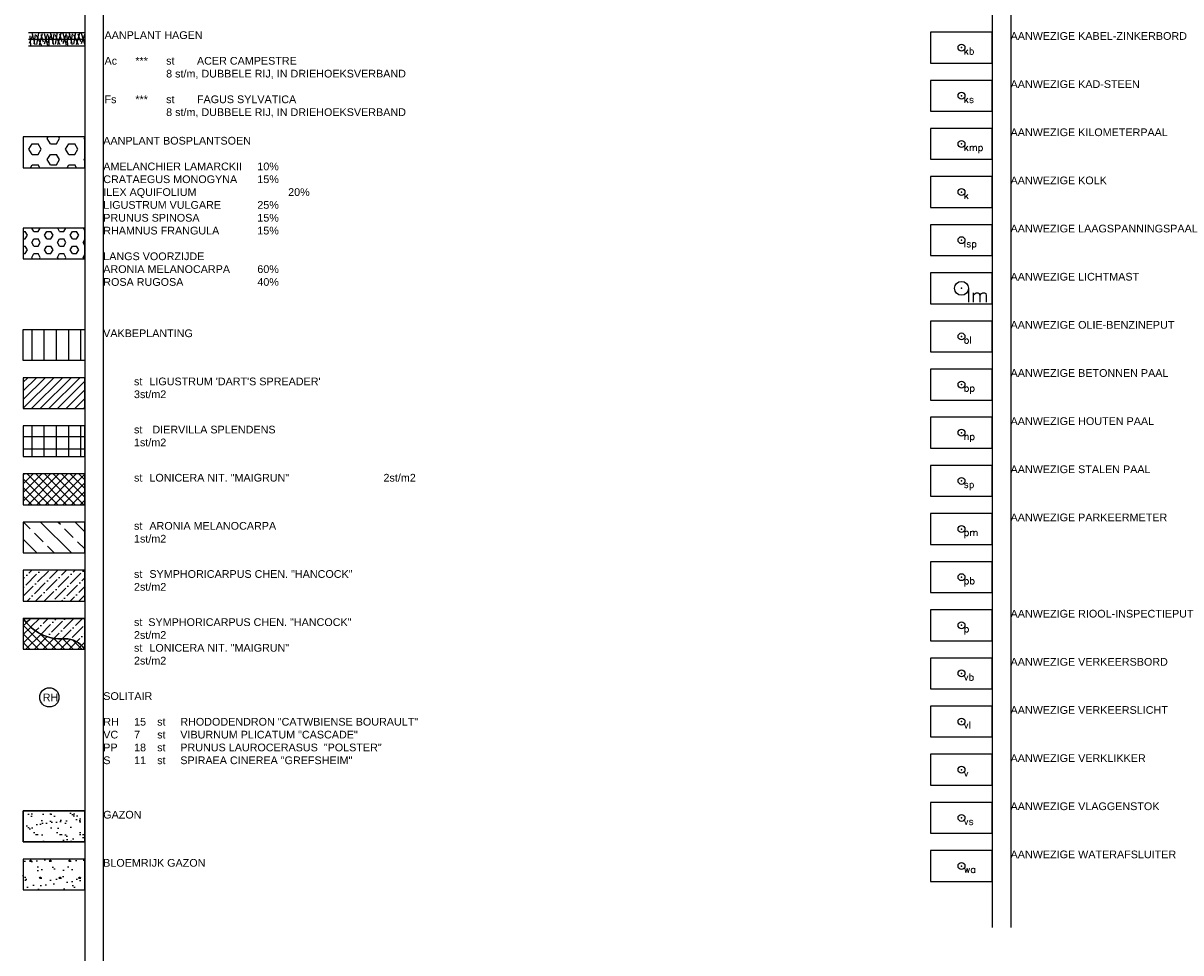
# Model space of a CAD drawing. Header units: metres. Extents: x 252743 to 254903, y 592696 to 593766.
# Tile 117 of 256: x 254507 to 254657, y 592940 to 593061. Entities that reach past the tile are written whole.
import ezdxf
from ezdxf.enums import TextEntityAlignment as Align

# ---------------------------------------------------------------- set-up
doc = ezdxf.new("R2010")
doc.units = ezdxf.units.M
for name, color, linetype, plot in [('ALGEMEEN HULP', 6, 'Continuous', False), ('N-GR-GAZON HULP', 4, 'Continuous', False), ('N-GR-HAAG-LIJN', 1, 'Continuous', False)]:
    doc.layers.add(name, color=color, linetype=linetype, plot=plot)
for name, color, linetype in [('ALGEMEEN LEGENDA 200', 7, 'Continuous'), ('ALGEMEEN TEKST 200', 7, 'Continuous'), ('B-IN-KADSTEEN', 8, 'Continuous'), ('B-IN-KILOMETERPAAL', 8, 'Continuous'), ('B-IN-LICHTMAST', 7, 'Continuous'), ('B-IN-PAAL-BETON', 8, 'Continuous'), ('B-IN-PAAL-HOUT', 8, 'Continuous'), ('B-IN-PAAL-STAAL', 8, 'Continuous'), ('B-IN-PARKEERMETER', 8, 'Continuous'), ('B-IN-PEILBUIS', 8, 'Continuous'), ('B-IN-VEKEERSREGELINSTALLATIE', 8, 'Continuous'), ('B-IN-VERKEERSBORD', 8, 'Continuous'), ('B-IN-VLAGGENMAST', 8, 'Continuous'), ('B-KL-LAAGSPANNINGSMAST', 8, 'Continuous'), ('B-KL-VERKLIKKER', 8, 'Continuous'), ('B-KL-WATERAFSLUITER', 8, 'Continuous'), ('B-KL-ZINKERBORD', 8, 'Continuous'), ('B-RI-KOLK', 8, 'Continuous'), ('B-RI-OLIE-BENZINESCHEIDER', 8, 'Continuous'), ('B-RI-RIOOLPUT', 8, 'Continuous'), ('N-GR-ARC-BEPLANTING', 82, 'Continuous'), ('N-GR-ARC-EXTENSIEF', 8, 'Continuous'), ('N-GR-ARC-GAZON', 1, 'Continuous'), ('N-GR-ARC-VAKBEPLANTING', 8, 'Continuous'), ('N-GR-BEPLANTING-LIJN', 1, 'Continuous'), ('N-GR-BEPLANTING-VAK', 3, 'Continuous'), ('N-GR-HAAG', 82, 'Continuous'), ('N-GR-SOLITAIR', 2, 'Continuous'), ('N-GR-TEKST 500', 7, 'Continuous')]:
    doc.layers.add(name, color=color, linetype=linetype)
doc.layers.add('N-GR-ARC-HAAG', color=7, linetype='Continuous', true_color=0x00db00)
doc.layers.get('0').freeze()
doc.styles.add('N_STANDAARD HOLLEMA', font='arial.ttf', dxfattribs={"height": 2})
doc.styles.add('N_STANDARD 200', font='arial.ttf', dxfattribs={"height": 0.4})
doc.styles.get("Standard").update_dxf_attribs({"font": 'simplex.shx'})

# ---------------------------------------------------------------- blocks, each defined once
blk = doc.blocks.new('hg')
for points in [[(0.222, 0.218), (0.028, -0.225)], [(0.072, 0.168), (0.097, -0.337)], [(0.165, 0.318), (0.334, -0.306)], [(0.34, 0.243), (0.271, -0.256)], [(0.403, 0.212), (0.652, -0.312)], [(0.515, 0.312), (0.415, -0.281)], [(0.715, 0.268), (0.546, -0.318)], [(0.64, 0.243), (0.766, -0.149)], [(0.81, 0.281), (0.991, -0.324)], [(0.991, 0.25), (0.81, -0.268)]]:
    blk.add_lwpolyline(points)
blk = doc.blocks.new('B_KABEL-ZINKERBORD')
blk.add_circle((0, 0), 0.9)
blk.add_point((0, 0))
blk.add_text('kb', height=1.8).set_placement((0.6, 0), align=Align.TOP_LEFT)
blk = doc.blocks.new('B_KADSTEEN')
blk.add_circle((0, 0), 0.9)
blk.add_point((0, 0))
blk.add_text('ks', height=1.8).set_placement((0.6, 0), align=Align.TOP_LEFT)
blk = doc.blocks.new('B_KILOMETERPAAL')
blk.add_circle((0, 0), 0.9)
blk.add_point((0, 0))
blk.add_text('kmp', height=1.8).set_placement((0.6, 0), align=Align.TOP_LEFT)
blk = doc.blocks.new('B_KOLK')
blk.add_circle((0, 0), 0.9)
blk.add_point((0, 0))
blk.add_text('k', height=1.8).set_placement((0.6, 0), align=Align.TOP_LEFT)
blk = doc.blocks.new('B_LAAGSPANNINGSPAAL')
blk.add_circle((0, 0), 0.9)
blk.add_point((0, 0))
blk.add_text('lsp', height=1.8).set_placement((0.6, 0), align=Align.TOP_LEFT)
blk = doc.blocks.new('B_LICHTMAST')
blk.add_circle((0, 0), 0.9)
blk.add_point((0, 0))
blk.add_text('lm', height=1.8).set_placement((0.6, 0), align=Align.TOP_LEFT)
blk = doc.blocks.new('B_OLIE-BENZINEPUT')
blk.add_circle((0, 0), 0.9)
blk.add_point((0, 0))
blk.add_text('ol', height=1.8).set_placement((0.6, 0), align=Align.TOP_LEFT)
blk = doc.blocks.new('B_PAAL-BETON')
blk.add_circle((0, 0), 0.9)
at = {"layer": 'B-IN-PAAL-BETON'}
blk.add_point((0, 0), dxfattribs=at)
blk.add_text('bp', height=1.8).set_placement((0.6, 0), align=Align.TOP_LEFT)
blk = doc.blocks.new('B_PAAL-HOUT')
blk.add_circle((0, 0), 0.9)
blk.add_point((0, 0))
blk.add_text('hp', height=1.8).set_placement((0.6, 0), align=Align.TOP_LEFT)
blk = doc.blocks.new('B_PAAL-STAAL')
blk.add_circle((0, 0), 0.9)
blk.add_point((0, 0))
blk.add_text('sp', height=1.8).set_placement((0.6, 0), align=Align.TOP_LEFT)
blk = doc.blocks.new('B_PARKEERMETER')
blk.add_circle((0, 0), 0.9)
blk.add_point((0, 0))
blk.add_text('pm', height=1.8).set_placement((0.6, 0), align=Align.TOP_LEFT)
blk = doc.blocks.new('B_PEILBUIS')
blk.add_circle((0, 0), 0.9)
blk.add_point((0, 0))
blk.add_text('pb', height=1.8).set_placement((0.6, 0), align=Align.TOP_LEFT)
blk = doc.blocks.new('B_RIOOLPUT')
blk.add_circle((0, 0), 0.9)
blk.add_point((0, 0))
blk.add_text('p', height=1.8).set_placement((0.6, 0), align=Align.TOP_LEFT)
blk = doc.blocks.new('B_VERKEERSBORD')
blk.add_circle((0, 0), 0.9)
blk.add_point((0, 0))
blk.add_text('vb', height=1.8).set_placement((0.6, 0), align=Align.TOP_LEFT)
blk = doc.blocks.new('B_VERKEERSLICHT')
blk.add_circle((0, 0), 0.9)
blk.add_point((0, 0))
blk.add_text('vl', height=1.8).set_placement((0.6, 0), align=Align.TOP_LEFT)
blk = doc.blocks.new('B_VERKLIKKER')
blk.add_circle((0, 0), 0.9)
blk.add_point((0, 0))
blk.add_text('v', height=1.8).set_placement((0.6, 0), align=Align.TOP_LEFT)
blk = doc.blocks.new('B_VLAGGENSTOK')
blk.add_circle((0, 0), 0.9)
blk.add_point((0, 0))
blk.add_text('vs', height=1.8).set_placement((0.6, 0), align=Align.TOP_LEFT)
blk = doc.blocks.new('B_WATERAFSLUITER')
blk.add_circle((0, 0), 0.9)
blk.add_point((0, 0))
blk.add_text('wa', height=1.8).set_placement((0.6, 0), align=Align.TOP_LEFT)

msp = doc.modelspace()

# ---------------------------------------------------------------- hatches: boundary and pattern name
at = {"layer": 'N-GR-ARC-BEPLANTING'}
h = msp.add_hatch(dxfattribs=at)
h.set_pattern_fill('HEX', color=256, scale=0.25)
h.set_pattern_definition([(0, (254169.9819, 593060.1678), (0, 1.3748153), [0.79375, -1.5875]), (120, (254169.9819, 593060.1678), (-1.190625, -0.6874077), [0.79375, -1.5875]), (60, (254170.7757, 593060.1678), (-1.190625, 0.6874077), [0.79375, -1.5875])])
h.paths.add_polyline_path([(254506.971, 593041.923), (254514.971, 593041.923), (254514.971, 593045.923), (254506.971, 593045.923)])
h = msp.add_hatch(dxfattribs=at)
h.set_pattern_fill('HEX', color=256, scale=0.175)
h.set_pattern_definition([(0, (254169.9819, 593063.4967), (0, 0.9623707), [0.555625, -1.11125]), (120, (254169.9819, 593063.4967), (-0.8334375, -0.4811854), [0.555625, -1.11125]), (60, (254170.5375, 593063.4967), (-0.8334375, 0.4811854), [0.555625, -1.11125])])
h.paths.add_polyline_path([(254506.971, 593030.084), (254514.971, 593030.084), (254514.971, 593034.084), (254506.971, 593034.084)])
at = {"layer": 'N-GR-ARC-EXTENSIEF'}
h = msp.add_hatch(dxfattribs=at)
h.set_pattern_fill('SWAMP', color=256, scale=0.1)
h.set_pattern_definition([(0, (254169.982, 593061.9052), (1.27, 2.199705), [0.3175, -2.2225]), (90, (254170.1407, 593061.9052), (-1.27, 2.1997045), [0.15875, -4.240659]), (90, (254170.1803, 593061.9052), (-1.27, 2.1997045), [0.127, -4.272409]), (90, (254170.101, 593061.9052), (-1.27, 2.1997045), [0.127, -4.272409]), (60, (254170.22, 593061.9052), (-1.27, 2.199705), [0.1016, -2.4384]), (120, (254170.0613, 593061.9052), (-2.54, 1e-09), [0.1016, -2.4384])])
h.paths.add_polyline_path([(254506.971, 592948.173), (254514.971, 592948.173), (254514.971, 592952.173), (254506.971, 592952.173)])
at = {"layer": 'N-GR-ARC-GAZON'}
h = msp.add_hatch(dxfattribs=at)
h.set_pattern_fill('AR-SAND', color=256, scale=0.0375)
h.set_pattern_definition([(37.5, (254110.5493, 593217.43), (-0.060001, 1.8352996), [0, -1.4478, 0, -1.61925, 0, -1.5478125]), (7.5, (254110.5493, 593217.43), (1.685712, 2.688094), [0, -0.78105, 0, -1.304925, 0, -0.5000625]), (327.5, (254109.3778, 593217.43), (2.9662214, 0.0053894), [0, -0.47625, 0, -1.7145, 0, -2.238375]), (317.5, (254109.3778, 593217.43), (2.863337, 0.835985), [0, -0.238125, 0, -1.12395, 0, -1.285875])])
h.paths.add_polyline_path([(254506.971, 592954.423), (254514.971, 592954.423), (254514.971, 592958.423), (254506.971, 592958.423)])
h = msp.add_hatch(dxfattribs=at)
h.set_pattern_fill('AR-SAND', color=256, scale=0.05)
h.set_pattern_definition([(37.5, (254169.982, 593061.9052), (-0.080002, 2.447066), [0, -1.9304, 0, -2.159, 0, -2.06375]), (7.5, (254169.982, 593061.9052), (2.247616, 3.584126), [0, -1.0414, 0, -1.7399, 0, -0.66675]), (327.5, (254168.4198, 593061.9052), (3.954962, 0.007186), [0, -0.635, 0, -2.286, 0, -2.9845]), (317.5, (254168.4198, 593061.9052), (3.817782, 1.114647), [0, -0.3175, 0, -1.4986, 0, -1.7145])])
h.paths.add_polyline_path([(254506.975, 592948.173), (254514.975, 592948.173), (254514.975, 592952.173), (254506.975, 592952.173)])
at = {"layer": 'N-GR-ARC-VAKBEPLANTING'}
h = msp.add_hatch(dxfattribs=at)
h.set_pattern_fill('ANSI31', color=256, scale=0.5, angle=45, style=0)
h.set_pattern_definition([(90, (254169.9819, 593065.7685), (-1.5875, 3e-16), [])])
h.paths.add_polyline_path([(254506.971, 593020.923), (254514.971, 593020.923), (254514.971, 593016.923), (254506.971, 593016.923)])
at = {"layer": 'N-GR-ARC-VAKBEPLANTING', "lineweight": -3}
h = msp.add_hatch(dxfattribs=at)
h.set_pattern_fill('ANSI31', color=256, scale=0.25, style=0)
h.set_pattern_definition([(45, (254033.7232, 592540.8239), (-0.561266, 0.561266), [])])
h.paths.add_polyline_path([(254506.971, 593010.673), (254514.971, 593010.673), (254514.971, 593014.673), (254506.971, 593014.673)])
h = msp.add_hatch(dxfattribs=at)
h.set_pattern_fill('ANSI37', color=256, scale=0.5, angle=45, style=0)
h.set_pattern_definition([(90, (254169.9819, 593065.7685), (-1.5875, 3e-16), []), (180, (254169.9819, 593065.7685), (-3e-16, -1.5875), [])])
h.paths.add_polyline_path([(254506.971, 593004.423), (254514.971, 593004.423), (254514.971, 593008.423), (254506.971, 593008.423)])
h = msp.add_hatch(dxfattribs=at)
h.set_pattern_fill('ANSI37', color=256, scale=0.25, style=0)
h.set_pattern_definition([(45, (254169.9819, 593065.7685), (-0.561266, 0.561266), []), (135, (254169.9819, 593065.7685), (-0.561266, -0.561266), [])])
h.paths.add_polyline_path([(254506.971, 592998.173), (254514.971, 592998.173), (254514.971, 593002.173), (254506.971, 593002.173)])
h = msp.add_hatch(dxfattribs=at)
h.set_pattern_fill('ANSI33', color=256, scale=0.5, angle=90, style=0)
h.set_pattern_definition([(135, (254169.982, 593065.7685), (-2.245064, -2.245064), []), (135, (254169.982, 593068.0136), (-2.245064, -2.245064), [1.5875, -0.79375])])
h.paths.add_polyline_path([(254506.971, 592991.923), (254514.971, 592991.923), (254514.971, 592995.923), (254506.971, 592995.923)])
h = msp.add_hatch(dxfattribs=at)
h.set_pattern_fill('ANSI36', color=256, scale=0.25, style=0)
h.set_pattern_definition([(45, (254169.9819, 593065.7685), (0.4209495, 1.5434815), [1.984375, -0.396875, 0, -0.396875])])
h.paths.add_polyline_path([(254506.971, 592985.673), (254514.971, 592985.673), (254514.971, 592989.673), (254506.971, 592989.673)])
h = msp.add_hatch(dxfattribs=at)
h.set_pattern_fill('ANSI37', color=256, scale=0.25, style=0)
h.set_pattern_definition([(45, (253883.4525, 590776.1555), (-0.561266, 0.561266), []), (135, (253883.4525, 590776.1555), (-0.561266, -0.561266), [])])
edge = h.paths.add_edge_path()
edge.add_line((254506.971, 592983.423), (254506.971, 592979.423))
edge.add_line((254506.971, 592979.423), (254514.971, 592979.423))
edge.add_arc((254512.424, 592977.702), 3.074, 34.05035, 90.91622)
edge.add_arc((254511.969, 592986.785), 6.023, 213.92629, 273.86925, ccw=False)
h = msp.add_hatch(dxfattribs=at)
h.set_pattern_fill('ANSI36', color=256, scale=0.25, style=0)
h.set_pattern_definition([(45, (253883.4525, 590776.1555), (0.4209495, 1.54348152), [1.984375, -0.396875, 0, -0.396875])])
edge = h.paths.add_edge_path()
edge.add_line((254506.971, 592983.423), (254514.971, 592983.423))
edge.add_line((254514.971, 592983.423), (254514.971, 592979.423))
edge.add_arc((254512.424, 592977.702), 3.074, 34.05035, 90.91622)
edge.add_arc((254511.969, 592986.785), 6.023, 213.92629, 273.86925, ccw=False)

# ---------------------------------------------------------------- linework, layer by layer
at = {"layer": 'ALGEMEEN HULP'}
for p, q in [((254632.764, 593115.76), (254632.764, 592943.277)), ((254635.155, 593116.031), (254635.155, 592943.309)), ((254514.971, 593109.528), (254514.971, 592877.764)), ((254517.367, 593109.528), (254517.367, 592877.823))]:
    msp.add_line(p, q, dxfattribs=at)
at = {"layer": 'ALGEMEEN LEGENDA 200'}
for points in [[(254624.764, 593055.528), (254632.764, 593055.528), (254632.764, 593059.528), (254624.764, 593059.528)], [(254624.764, 593049.278), (254632.764, 593049.278), (254632.764, 593053.278), (254624.764, 593053.278)], [(254624.764, 593043.028), (254632.764, 593043.028), (254632.764, 593047.028), (254624.764, 593047.028)], [(254506.971, 593041.923), (254514.971, 593041.923), (254514.971, 593045.923), (254506.971, 593045.923)], [(254624.764, 593036.778), (254632.764, 593036.778), (254632.764, 593040.778), (254624.764, 593040.778)], [(254506.971, 593030.084), (254514.971, 593030.084), (254514.971, 593034.084), (254506.971, 593034.084)], [(254624.764, 593030.528), (254632.764, 593030.528), (254632.764, 593034.528), (254624.764, 593034.528)], [(254624.764, 593024.278), (254632.764, 593024.278), (254632.764, 593028.278), (254624.764, 593028.278)], [(254624.764, 593018.028), (254632.764, 593018.028), (254632.764, 593022.028), (254624.764, 593022.028)], [(254506.971, 593020.923), (254514.971, 593020.923), (254514.971, 593016.923), (254506.971, 593016.923)], [(254624.764, 593011.778), (254632.764, 593011.778), (254632.764, 593015.778), (254624.764, 593015.778)], [(254506.971, 593010.673), (254514.971, 593010.673), (254514.971, 593014.673), (254506.971, 593014.673)], [(254506.971, 593010.673), (254514.971, 593010.673), (254514.971, 593014.673), (254506.971, 593014.673)], [(254624.764, 593005.528), (254632.764, 593005.528), (254632.764, 593009.528), (254624.764, 593009.528)], [(254506.971, 593004.423), (254514.971, 593004.423), (254514.971, 593008.423), (254506.971, 593008.423)], [(254506.971, 593004.423), (254514.971, 593004.423), (254514.971, 593008.423), (254506.971, 593008.423)], [(254624.764, 592999.278), (254632.764, 592999.278), (254632.764, 593003.278), (254624.764, 593003.278)], [(254506.971, 592998.173), (254514.971, 592998.173), (254514.971, 593002.173), (254506.971, 593002.173)], [(254506.971, 592998.173), (254514.971, 592998.173), (254514.971, 593002.173), (254506.971, 593002.173)], [(254624.764, 592993.028), (254632.764, 592993.028), (254632.764, 592997.028), (254624.764, 592997.028)], [(254506.971, 592991.923), (254514.971, 592991.923), (254514.971, 592995.923), (254506.971, 592995.923)], [(254506.971, 592991.923), (254514.971, 592991.923), (254514.971, 592995.923), (254506.971, 592995.923)], [(254506.971, 592985.673), (254514.971, 592985.673), (254514.971, 592989.673), (254506.971, 592989.673)], [(254506.971, 592985.673), (254514.971, 592985.673), (254514.971, 592989.673), (254506.971, 592989.673)], [(254624.764, 592986.778), (254632.764, 592986.778), (254632.764, 592990.778), (254624.764, 592990.778)], [(254624.764, 592980.528), (254632.764, 592980.528), (254632.764, 592984.528), (254624.764, 592984.528)], [(254506.971, 592979.423), (254514.971, 592979.423), (254514.971, 592983.423), (254506.971, 592983.423)], [(254624.764, 592974.278), (254632.764, 592974.278), (254632.764, 592978.278), (254624.764, 592978.278)], [(254624.764, 592968.028), (254632.764, 592968.028), (254632.764, 592972.028), (254624.764, 592972.028)], [(254624.764, 592961.778), (254632.764, 592961.778), (254632.764, 592965.778), (254624.764, 592965.778)], [(254624.764, 592955.528), (254632.764, 592955.528), (254632.764, 592959.528), (254624.764, 592959.528)], [(254506.971, 592954.423), (254514.971, 592954.423), (254514.971, 592958.423), (254506.971, 592958.423)], [(254506.971, 592948.173), (254514.971, 592948.173), (254514.971, 592952.173), (254506.971, 592952.173)], [(254624.764, 592949.278), (254632.764, 592949.278), (254632.764, 592953.278), (254624.764, 592953.278)]]:
    msp.add_lwpolyline(points, close=True, dxfattribs=at)
at = {"layer": 'N-GR-BEPLANTING-LIJN'}
msp.add_lwpolyline([(254506.971, 592983.423, 0.2676824), (254512.375, 592980.775, -0.2533447), (254514.971, 592979.423)], format="xyb", dxfattribs=at)
at = {"layer": 'N-GR-BEPLANTING-VAK'}
for points in [[(254506.971, 592983.423), (254506.971, 592979.423), (254514.971, 592979.423, 0.2533447), (254512.375, 592980.775, -0.2676824)], [(254506.971, 592983.423), (254514.971, 592983.423), (254514.971, 592979.423, 0.2533447), (254512.375, 592980.775, -0.2676824)]]:
    msp.add_lwpolyline(points, format="xyb", close=True, dxfattribs=at)
at = {"layer": 'N-GR-GAZON HULP'}
msp.add_lwpolyline([(254506.971, 592958.423), (254514.971, 592958.423), (254514.971, 592954.423), (254506.971, 592954.423)], close=True, dxfattribs=at)
at = {"layer": 'N-GR-HAAG'}
for p, q in [((254507.671, 593059.509), (254514.971, 593059.509)), ((254507.671, 593057.769), (254514.971, 593057.769))]:
    msp.add_line(p, q, dxfattribs=at)
at = {"layer": 'N-GR-HAAG-LIJN'}
msp.add_line((254507.671, 593058.639), (254514.971, 593058.639), dxfattribs=at)
at = {"layer": 'N-GR-SOLITAIR'}
msp.add_circle((254510.37, 592973.173), 1.25, dxfattribs=at)

# ---------------------------------------------------------------- block references
at = {"layer": 'B-IN-KADSTEEN', "xscale": 0.5, "yscale": 0.5, "zscale": 0.5}
msp.add_blockref('B_KADSTEEN', (254628.764, 593051.278), dxfattribs=at)
at = {"layer": 'B-IN-KILOMETERPAAL', "xscale": 0.5, "yscale": 0.5, "zscale": 0.5}
msp.add_blockref('B_KILOMETERPAAL', (254628.764, 593045.028), dxfattribs=at)
at = {"layer": 'B-IN-LICHTMAST'}
msp.add_blockref('B_LICHTMAST', (254628.764, 593026.278), dxfattribs=at)
at = {"layer": 'B-IN-PAAL-BETON', "xscale": 0.5, "yscale": 0.5, "zscale": 0.5}
msp.add_blockref('B_PAAL-BETON', (254628.764, 593013.778), dxfattribs=at)
at = {"layer": 'B-IN-PAAL-HOUT', "xscale": 0.5, "yscale": 0.5, "zscale": 0.5}
msp.add_blockref('B_PAAL-HOUT', (254628.764, 593007.528), dxfattribs=at)
at = {"layer": 'B-IN-PAAL-STAAL', "xscale": 0.5, "yscale": 0.5, "zscale": 0.5}
msp.add_blockref('B_PAAL-STAAL', (254628.764, 593001.278), dxfattribs=at)
at = {"layer": 'B-IN-PARKEERMETER', "xscale": 0.5, "yscale": 0.5, "zscale": 0.5}
msp.add_blockref('B_PARKEERMETER', (254628.764, 592995.028), dxfattribs=at)
at = {"layer": 'B-IN-PEILBUIS', "xscale": 0.5, "yscale": 0.5, "zscale": 0.5}
msp.add_blockref('B_PEILBUIS', (254628.764, 592988.778), dxfattribs=at)
at = {"layer": 'B-IN-VEKEERSREGELINSTALLATIE', "xscale": 0.5, "yscale": 0.5, "zscale": 0.5}
msp.add_blockref('B_VERKEERSLICHT', (254628.764, 592970.028), dxfattribs=at)
at = {"layer": 'B-IN-VERKEERSBORD', "xscale": 0.5, "yscale": 0.5, "zscale": 0.5}
msp.add_blockref('B_VERKEERSBORD', (254628.764, 592976.278), dxfattribs=at)
at = {"layer": 'B-IN-VLAGGENMAST', "xscale": 0.5, "yscale": 0.5, "zscale": 0.5}
msp.add_blockref('B_VLAGGENSTOK', (254628.764, 592957.528), dxfattribs=at)
at = {"layer": 'B-KL-LAAGSPANNINGSMAST', "xscale": 0.5, "yscale": 0.5, "zscale": 0.5}
msp.add_blockref('B_LAAGSPANNINGSPAAL', (254628.764, 593032.528), dxfattribs=at)
at = {"layer": 'B-KL-VERKLIKKER', "xscale": 0.5, "yscale": 0.5, "zscale": 0.5}
msp.add_blockref('B_VERKLIKKER', (254628.764, 592963.778), dxfattribs=at)
at = {"layer": 'B-KL-WATERAFSLUITER', "xscale": 0.5, "yscale": 0.5, "zscale": 0.5}
msp.add_blockref('B_WATERAFSLUITER', (254628.764, 592951.278), dxfattribs=at)
at = {"layer": 'B-KL-ZINKERBORD', "xscale": 0.5, "yscale": 0.5, "zscale": 0.5}
msp.add_blockref('B_KABEL-ZINKERBORD', (254628.764, 593057.528), dxfattribs=at)
at = {"layer": 'B-RI-KOLK', "xscale": 0.5, "yscale": 0.5, "zscale": 0.5}
msp.add_blockref('B_KOLK', (254628.764, 593038.778), dxfattribs=at)
at = {"layer": 'B-RI-OLIE-BENZINESCHEIDER', "xscale": 0.5, "yscale": 0.5, "zscale": 0.5}
msp.add_blockref('B_OLIE-BENZINEPUT', (254628.764, 593020.028), dxfattribs=at)
at = {"layer": 'B-RI-RIOOLPUT', "xscale": 0.5, "yscale": 0.5, "zscale": 0.5}
msp.add_blockref('B_RIOOLPUT', (254628.764, 592982.528), dxfattribs=at)
at = {"layer": 'N-GR-ARC-HAAG', "xscale": 2.5, "yscale": 2.5, "zscale": 2.5}
for p in [(254507.671, 593058.639), (254510.08, 593058.698), (254512.478, 593058.698)]:
    msp.add_blockref('hg', p, dxfattribs=at)

# ---------------------------------------------------------------- texts
at = {"layer": 'ALGEMEEN TEKST 200', "char_height": 1, "attachment_point": 1, "style": 'N_STANDARD 200'}
for s, insert, width in [('AANPLANT HAGEN\\P\\PAc^I***^Ist ^IACER CAMPESTRE^I\\P^I^I8 st/m, DUBBELE RIJ, IN DRIEHOEKSVERBAND\\P\\PFs^I*** ^Ist^IFAGUS SYLVATICA^I\\P^I^I8 st/m, DUBBELE RIJ, IN DRIEHOEKSVERBAND', (254517.53, 593059.649), 45.54257), ('AANWEZIGE KABEL-ZINKERBORD', (254635.138, 593059.535), 25.93363), ('AANWEZIGE KAD-STEEN', (254635.138, 593053.285), 25.93363), ('AANWEZIGE KILOMETERPAAL', (254635.138, 593047.035), 25.93363), ('AANPLANT BOSPLANTSOEN\\P\\PAMELANCHIER LAMARCKII^I10%\\PCRATAEGUS MONOGYNA^I15%\\PILEX AQUIFOLIUM^I^I^I20%\\PLIGUSTRUM VULGARE^I^I25%\\PPRUNUS SPINOSA^I^I15%\\PRHAMNUS FRANGULA^I^I15%\\P\\PLANGS VOORZIJDE\\PARONIA MELANOCARPA^I60%\\PROSA RUGOSA^I^I^I40%', (254517.367, 593045.939), 28.00167), ('AANWEZIGE KOLK', (254635.138, 593040.785), 25.93363), ('AANWEZIGE LAAGSPANNINGSPAAL', (254635.138, 593034.535), 25.93363), ('AANWEZIGE LICHTMAST', (254635.138, 593028.285), 20.38517), ('AANWEZIGE OLIE-BENZINEPUT', (254635.138, 593022.035), 23.33582), ('AANWEZIGE BETONNEN PAAL', (254635.138, 593015.785), 20.38517), ('AANWEZIGE HOUTEN PAAL', (254635.138, 593009.535), 20.38517), ('AANWEZIGE STALEN PAAL', (254635.138, 593003.285), 20.38517), ('AANWEZIGE PARKEERMETER', (254635.138, 592997.035), 20.38517), ('AANWEZIGE RIOOL-INSPECTIEPUT', (254635.138, 592984.535), 23.97647), ('AANWEZIGE VERKEERSBORD', (254635.138, 592978.285), 20.38517), ('\\pxt7;SOLITAIR\\P\\pt4,6,7,10;\\P\\pt4,7,10,12;RH^I15 ^Ist^IRHODODENDRON "CATWBIENSE BOURAULT"\\PVC^I7^Ist^IVIBURNUM PLICATUM "CASCADE"\\PPP ^I18^Ist^IPRUNUS LAUROCERASUS  "POLSTER"\\PS^I11^Ist^ISPIRAEA CINEREA "GREFSHEIM"', (254517.367, 592973.839), 44.0513), ('AANWEZIGE VERKEERSLICHT', (254635.138, 592972.035), 20.38517), ('AANWEZIGE VERKLIKKER', (254635.138, 592965.785), 20.38517), ('AANWEZIGE VLAGGENSTOK', (254635.138, 592959.535), 20.38517), ('GAZON ', (254517.362, 592958.439), 23.4906), ('BLOEMRIJK GAZON', (254517.358, 592952.189), 23.4906), ('AANWEZIGE WATERAFSLUITER', (254635.138, 592953.285), 22.32509)]:
    msp.add_mtext(s, dxfattribs=dict(at, insert=insert, width=width))
for s, width, insert in [('\\pxt4,6;VAKBEPLANTING', 36.58652, (254517.353, 593020.939)), ("\\pxt4,6;^Ist^ILIGUSTRUM 'DART'S SPREADER' ^I^I^I3st/m2", 36.58652, (254517.353, 593014.689)), ("\\pxt4,6;^Ist^ILIGUSTRUM 'DART'S SPREADER' ^I^I^I3st/m2", 36.58652, (254517.353, 593014.689)), ('\\pxt4,6;^Ist^I DIERVILLA SPLENDENS ^I^I^I^I^I1st/m2', 37.47713, (254517.353, 593008.439)), ('\\pxt4,6;^Ist^ILONICERA NIT. "MAIGRUN" ^I^I^I^I2st/m2', 38.99754, (254517.353, 593002.189)), ('\\pxt4,6;^Ist^IARONIA MELANOCARPA ^I^I^I^I^I1st/m2', 37.14315, (254517.353, 592995.939)), ('\\pxt4,6;^Ist^ISYMPHORICARPUS CHEN. "HANCOCK" ^I^I2st/m2', 36.36387, (254517.353, 592989.689)), ('\\pxt4,6;^Ist  SYMPHORICARPUS CHEN. "HANCOCK" ^I^I2st/m2\\P^Ist^ILONICERA NIT. "MAIGRUN" ^I^I^I^I2st/m2', 36.36387, (254517.353, 592983.439))]:
    msp.add_mtext_dynamic_manual_height_columns(s, width=width, gutter_width=4, heights=[0], dxfattribs=dict(at, insert=insert))
at = {"layer": 'N-GR-TEKST 500', "insert": (254509.516, 592973.666), "char_height": 1, "width": 4.28494, "attachment_point": 1, "style": 'N_STANDAARD HOLLEMA'}
msp.add_mtext('RH', dxfattribs=at)

doc.saveas('drawing.dxf')
